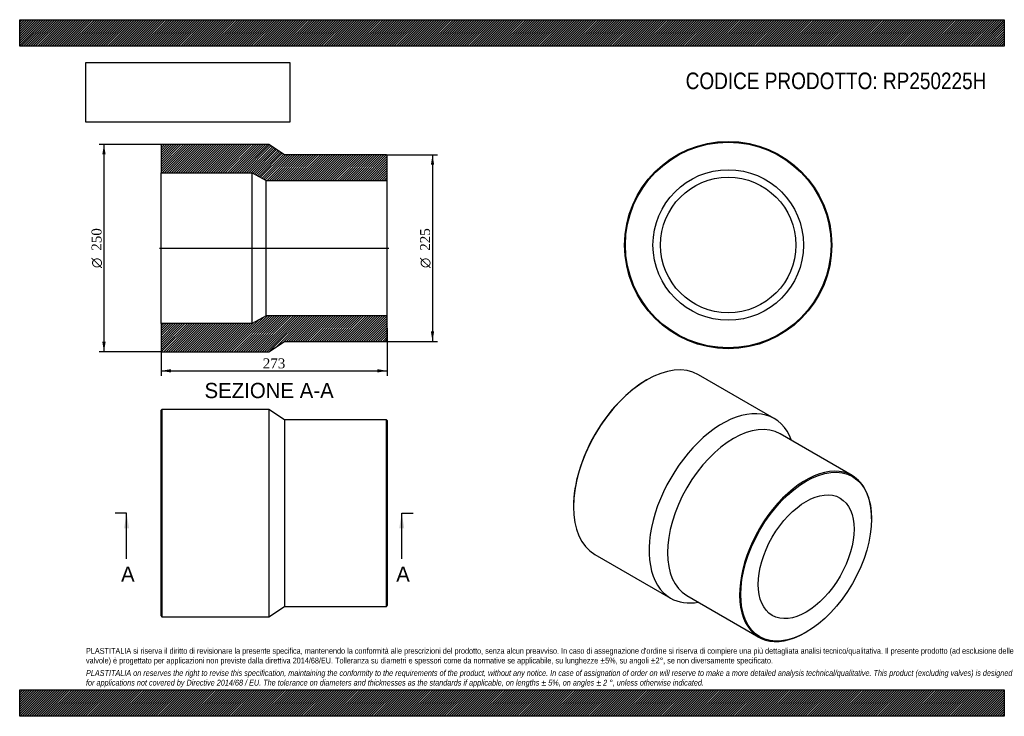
# Model space of a CAD drawing. Header units: millimetres. Extents: x 0 to 1188, y 0 to 840.
import ezdxf
from ezdxf.enums import TextEntityAlignment as Align
from ezdxf.lldxf.tags import DXFTag

# ---------------------------------------------------------------- set-up
doc = ezdxf.new("R2010")
doc.units = ezdxf.units.MM
doc.header["$LTSCALE"] = 4
for name, color, linetype in [('Default', 7, 'Continuous'), ('DV4_Default', 7, 'Continuous'), ('RP250225H', 7, 'Continuous')]:
    doc.layers.add(name, color=color, linetype=linetype)
doc.styles.add('SEACAD_Solid_Edge_ANSI', font='seans.ttf')
doc.styles.add('SEACAD_Solid_Edge_ANSI1_Symbols', font='semeca1.ttf')
doc.styles.add('SEACAD_Times_New_Roman', font='times.ttf')
tags = doc.linetypes.add('CENTER2', pattern=[28.575, 19.05, -3.175, 3.175, -3.175]).pattern_tags.tags
tags[10:11] = [DXFTag(74, 4), DXFTag(75, 0), DXFTag(340, '0'), DXFTag(46, 0.0), DXFTag(50, 0.0), DXFTag(44, 0.0), DXFTag(45, 0.0)]
tags[8:9] = [DXFTag(74, 4), DXFTag(75, 0), DXFTag(340, '0'), DXFTag(46, 0.0), DXFTag(50, 0.0), DXFTag(44, 0.0), DXFTag(45, 0.0)]
tags[6:7] = [DXFTag(74, 4), DXFTag(75, 0), DXFTag(340, '0'), DXFTag(46, 0.0), DXFTag(50, 0.0), DXFTag(44, 0.0), DXFTag(45, 0.0)]
tags[4:5] = [DXFTag(74, 4), DXFTag(75, 0), DXFTag(340, '0'), DXFTag(46, 0.0), DXFTag(50, 0.0), DXFTag(44, 0.0), DXFTag(45, 0.0)]
doc.dimstyles.new('ANSImm', dxfattribs={"dimtxt": 12, "dimasz": 12, "dimexe": 6, "dimexo": 0, "dimgap": 3, "dimtad": 1, "dimdsep": 46, "dimtxsty": 'SEACAD_Times_New_Roman', "dimblk1": '_SE_FILLED', "dimblk2": '_SE_FILLED', "dimsah": 1, "dimcen": 6, "dimazin": 0, "dimtfac": 0.85, "dimtdec": 3, "dimtofl": 0, "dimtmove": 0, "dimatfit": 3, "dimfxl": 1, "dimarcsym": 0})
picture_1 = doc.add_image_def('image1.jpg', size_in_pixel=(4302, 1260))

# ---------------------------------------------------------------- blocks, each defined once
blk = doc.blocks.new('SE')
at = {"layer": 'RP250225H', "color": 7, "linetype": 'Continuous'}
for p, q in [((171.5, 370), (170.5, 369)), ((170.5, 121), (170.5, 369)), ((171.5, 370), (171.5, 120)), ((300.5, 370), (171.5, 370)), ((300.5, 370), (300.5, 120)), ((319.5, 357.5), (300.5, 370)), ((319.5, 357.5), (319.5, 132.5)), ((442.5, 357.5), (319.5, 357.5)), ((442.5, 132.5), (442.5, 357.5)), ((443.5, 356.5), (442.5, 357.5)), ((443.5, 356.5), (443.5, 133.5)), ((300.5, 120), (319.5, 132.5)), ((319.5, 132.5), (442.5, 132.5)), ((442.5, 132.5), (443.5, 133.5)), ((170.5, 121), (171.5, 120)), ((171.5, 120), (300.5, 120))]:
    blk.add_line(p, q, dxfattribs=at)
blk = doc.blocks.new('SE1')
at = {"layer": 'RP250225H', "color": 7, "linetype": 'Continuous'}
for p, q in [((756.6, 405.5), (755.9, 405.1)), ((910.3, 359.1), (819.1, 411.7)), ((1004.5, 290.3), (917.5, 340.5)), ((668.2, 253.3), (668.2, 252.5)), ((1027.8, 238), (1027.8, 238.8)), ((694.1, 195.2), (785.3, 142.6)), ((805, 145.6), (892, 95.4)), ((948.2, 101), (948.9, 101.4))]:
    blk.add_line(p, q, dxfattribs=at)
for centre, major_axis, start_param, end_param in [((756.6, 303.5), (-62.5, -108.3), 3.141593, 6.283185), ((755.9, 303.9), (62, 107.4), 0.785398, 2.356195), ((847.8, 250.8), (-62.5, -108.3), 2.690566, 6.283185), ((861.2, 243.1), (-56.3, -97.4), 3.141593, 6.283185), ((948.2, 192.8), (56.3, 97.4), 0, 3.926991), ((948.2, 192.8), (56.3, 97.4), 5.497787, 6.283185), ((847.8, 250.8), (-62.5, -108.3), 0, 0.451027)]:
    blk.add_ellipse(centre, major_axis=major_axis, ratio=0.57735, start_param=start_param, end_param=end_param, dxfattribs=at)
for major_axis in [(-55.8, -96.6), (-40.9, -70.8)]:
    blk.add_ellipse((948.9, 192.4), major_axis=major_axis, ratio=0.57735, dxfattribs=at)
blk = doc.blocks.new('SE2')
at = {"layer": 'RP250225H', "color": 7, "linetype": 'Continuous'}
for radius in [125, 124, 90.8, 81.7]:
    blk.add_circle((854.9, 568.3), radius, dxfattribs=at)
blk = doc.blocks.new('SE4')
at = {"color": 7, "linetype": 'Continuous', "style": 'SEACAD_Solid_Edge_ANSI'}
blk.add_text('A', height=18.4, dxfattribs=at).set_placement((122.3, 180.6), align=Align.TOP_LEFT)
blk = doc.blocks.new('SE5')
at = {"color": 7, "linetype": 'Continuous', "style": 'SEACAD_Solid_Edge_ANSI'}
blk.add_text('A', height=18.4, dxfattribs=at).set_placement((454.3, 180.6), align=Align.TOP_LEFT)
blk = doc.blocks.new('SEANNOT_GROUP')
at = {"linetype": 'Continuous'}
blk.add_hatch(color=7, dxfattribs=at).paths.add_polyline_path([(132, 226.6), (129, 245), (125.9, 226.6)])
at = {"color": 7, "linetype": 'Continuous'}
blk.add_lwpolyline([(129, 189.8), (129, 245)], dxfattribs=at)
blk = doc.blocks.new('SEANNOT_GROUP1')
at = {"linetype": 'Continuous'}
blk.add_hatch(color=7, dxfattribs=at).paths.add_polyline_path([(464, 226.6), (461, 245), (457.9, 226.6)])
at = {"color": 7, "linetype": 'Continuous'}
blk.add_lwpolyline([(461, 189.8), (461, 245)], dxfattribs=at)
blk = doc.blocks.new('SE3')
at = {"layer": 'Default', "color": 7, "linetype": 'CENTER2'}
for p, q in [((129, 245), (115.2, 245)), ((461, 245), (474.8, 245))]:
    blk.add_line(p, q, dxfattribs=at)
at = {"layer": 'Default', "color": 7, "linetype": 'CENTER2', "const_width": 0.0001}
blk.add_lwpolyline([(129, 245), (461, 245)], dxfattribs=at)
at = {"layer": 'Default'}
for name in ['SEANNOT_GROUP', 'SEANNOT_GROUP1', 'SE4', 'SE5']:
    blk.add_blockref(name, (0, 0), dxfattribs=at)
blk = doc.blocks.new('SE6')
at = {"layer": 'RP250225H', "linetype": 'Continuous'}
h = blk.add_hatch(dxfattribs=at)
h.set_pattern_fill('LINE', scale=0.62992, angle=45, style=0)
h.paths.add_polyline_path([(319.5, 677.1), (300.5, 689.6), (171.5, 689.6), (170.5, 688.6), (170.5, 655.4), (280.5, 655.4), (297.5, 646.3), (443.5, 646.3), (443.5, 676.1), (442.5, 677.1)])
h = blk.add_hatch(dxfattribs=at)
h.set_pattern_fill('LINE', scale=0.62992, angle=45, style=0)
h.paths.add_polyline_path([(300.5, 439.6), (319.5, 452.1), (442.5, 452.1), (443.5, 453.1), (443.5, 482.9), (297.5, 482.9), (280.5, 473.8), (170.5, 473.8), (170.5, 440.6), (171.5, 439.6)])
at = {"layer": 'DV4_Default', "color": 7, "linetype": 'CENTER2'}
blk.add_line((168.7, 564.6), (445.2, 564.6), dxfattribs=at)
at = {"layer": 'RP250225H', "color": 7, "linetype": 'Continuous'}
for p, q in [((170.5, 688.6), (171.5, 689.6)), ((300.5, 689.6), (171.5, 689.6)), ((319.5, 677.1), (300.5, 689.6)), ((170.5, 688.6), (170.5, 655.4)), ((442.5, 677.1), (319.5, 677.1)), ((442.5, 677.1), (443.5, 676.1)), ((443.5, 646.3), (443.5, 676.1)), ((170.5, 473.8), (170.5, 655.4)), ((170.5, 655.4), (280.5, 655.4)), ((280.5, 473.8), (280.5, 655.4)), ((280.5, 655.4), (297.5, 646.3)), ((297.5, 482.9), (297.5, 646.3)), ((297.5, 646.3), (443.5, 646.3)), ((443.5, 482.9), (443.5, 646.3)), ((297.5, 482.9), (280.5, 473.8)), ((443.5, 482.9), (297.5, 482.9)), ((443.5, 453.1), (443.5, 482.9)), ((280.5, 473.8), (170.5, 473.8)), ((170.5, 473.8), (170.5, 440.6)), ((300.5, 439.6), (319.5, 452.1)), ((319.5, 452.1), (442.5, 452.1)), ((443.5, 453.1), (442.5, 452.1)), ((171.5, 439.6), (170.5, 440.6)), ((171.5, 439.6), (300.5, 439.6))]:
    blk.add_line(p, q, dxfattribs=at)
blk = doc.blocks.new('GDimGGroup')
at = {"layer": 'Default', "linetype": 'Continuous'}
for points in [[(500.1, 665.1), (498.1, 677.1), (496.1, 665.1)], [(500.1, 464.1), (496.1, 464.1), (498.1, 452.1)]]:
    blk.add_hatch(color=7, dxfattribs=at).paths.add_polyline_path(points)
at = {"layer": 'Default', "color": 7, "linetype": 'Continuous'}
for p, q in [((442.5, 677.1), (504.1, 677.1)), ((498.1, 677.1), (498.1, 452.1)), ((442.5, 452.1), (504.1, 452.1))]:
    blk.add_line(p, q, dxfattribs=at)
for s, style, p in [('225', 'SEACAD_Times_New_Roman', (483.1, 561.4)), ('O', 'SEACAD_Solid_Edge_ANSI1_Symbols', (483.1, 540.5))]:
    blk.add_text(s, height=12, rotation=90, dxfattribs=dict(at, style=style)).set_placement(p, align=Align.TOP_LEFT)
blk = doc.blocks.new('DMBLK146')
at = {"layer": 'Default', "linetype": 'Continuous'}
for points in [[(182.5, 414.6), (182.5, 418.6), (170.5, 416.6)], [(431.5, 414.6), (443.5, 416.6), (431.5, 418.6)]]:
    blk.add_hatch(color=7, dxfattribs=at).paths.add_polyline_path(points)
at = {"layer": 'Default', "color": 7, "linetype": 'Continuous'}
for p, q in [((443.5, 468), (443.5, 410.6)), ((170.5, 457.2), (170.5, 410.6)), ((170.5, 416.6), (443.5, 416.6))]:
    blk.add_line(p, q, dxfattribs=at)
at = {"layer": 'Default', "color": 7, "linetype": 'Continuous', "style": 'SEACAD_Times_New_Roman'}
blk.add_text('273', height=12, dxfattribs=at).set_placement((293.3, 431.6), align=Align.TOP_LEFT)
blk = doc.blocks.new('_SE_FILLED')
at = {"color": 0}
blk.add_line((0, 0), (-1, 0), dxfattribs=at)
blk.add_solid([(0, 0), (-1, -0.1665), (-1, 0.1665), (0, 0)], dxfattribs=at)
blk = doc.blocks.new('GDimGGroup1')
at = {"layer": 'Default', "linetype": 'Continuous'}
for points in [[(99.7, 677.6), (103.7, 677.6), (101.7, 689.6)], [(99.7, 451.6), (101.7, 439.6), (103.7, 451.6)]]:
    blk.add_hatch(color=7, dxfattribs=at).paths.add_polyline_path(points)
at = {"layer": 'Default', "color": 7, "linetype": 'Continuous'}
for p, q in [((171.5, 689.6), (95.7, 689.6)), ((101.7, 689.6), (101.7, 439.6)), ((171.5, 439.6), (95.7, 439.6))]:
    blk.add_line(p, q, dxfattribs=at)
for s, style, p in [('250', 'SEACAD_Times_New_Roman', (86.7, 561.4)), ('O', 'SEACAD_Solid_Edge_ANSI1_Symbols', (86.7, 540.5))]:
    blk.add_text(s, height=12, rotation=90, dxfattribs=dict(at, style=style)).set_placement(p, align=Align.TOP_LEFT)

msp = doc.modelspace()

# ---------------------------------------------------------------- hatches: boundary and pattern name
at = {"layer": 'Default', "linetype": 'Continuous'}
h = msp.add_hatch(dxfattribs=at)
h.set_pattern_fill('LINE', scale=0.629921, angle=45, style=0)
h.paths.add_polyline_path([(1188, 808), (1188, 840), (0, 840), (0, 808)])
for points in [[(1188, 808), (1188, 840), (0, 840), (0, 808)], [(1188, 0), (1188, 32), (0, 32), (0, 0)]]:
    msp.add_hatch(color=7, dxfattribs=at).paths.add_polyline_path(points)
h = msp.add_hatch(dxfattribs=at)
h.set_pattern_fill('LINE', scale=0.629921, angle=45, style=0)
h.paths.add_polyline_path([(1188, 0), (1188, 32), (0, 32), (0, 0)])

# ---------------------------------------------------------------- linework, layer by layer
at = {"layer": 'Default', "color": 7, "linetype": 'Continuous'}
for p, q in [((0, 840), (1188, 840)), ((0, 808), (0, 840)), ((1188, 840), (1188, 808)), ((1188, 808), (0, 808)), ((0, 32), (1188, 32)), ((0, 0), (0, 32)), ((1188, 32), (1188, 0)), ((1188, 0), (0, 0))]:
    msp.add_line(p, q, dxfattribs=at)

# ---------------------------------------------------------------- block references
at = {"layer": 'Default'}
for name in ['GDimGGroup1', 'SE6', 'SE2', 'GDimGGroup', 'SE1', 'SE', 'SE3']:
    msp.add_blockref(name, (0, 0), dxfattribs=at)

# ---------------------------------------------------------------- texts
at = {"layer": 'Default', "color": 7, "linetype": 'Continuous', "style": 'SEACAD_Solid_Edge_ANSI'}
msp.add_text('SEZIONE A-A', height=18.4, dxfattribs=at).set_placement((223.019, 402.06), align=Align.TOP_LEFT)
at = {"layer": 'Default', "attachment_point": 1}
for s, insert, char_height, width in [('{\\fArial Narrow|b0||i0||c0|p34;\\C7;\\H20.;\\W1.;CODICE PRODOTTO: RP250225H}', (803.555, 776.254), 20, 364.05913), ("{\\fArial Narrow|b0||i0||c0|p34;\\C7;\\H7.;\\W1.;PLASTITALIA si riserva il diritto di revisionare la presente specifica, mantenendo la conformità alle prescrizioni del prodotto, senza alcun preavviso. In caso di assegnazione d'ordine si riserva di compiere una più dettagliata analisi tecnico/qualitativa. Il presente prodotto (ad esclusione delle \\P}{\\fArial Narrow|b0||i0||c0|p34;\\C7;\\H7.;\\W1.;valvole) è progettato per applicazioni non previste dalla direttiva 2014/68/EU. Tolleranza su diametri e spessori come da normative se applicabile, su lunghezze ±5%, su angoli ±2°, se non diversamente specificato.\\P}{\\fArial Narrow|b0||i0||c0|p34;\\C7;\\H2.;\\W1.;   \\P}{\\fArial Narrow|b0||i1||c0|p34;\\C7;\\H7.;\\W1.;PLASTITALIA on reserves the right to revise this specification, maintaining the conformity to the requirements of the product, without any notice. In case of assignation of order on will reserve to make a more detailed analysis technical/qualitative. This product (excluding valves) is designed \\P}{\\fArial Narrow|b0||i1||c0|p34;\\C7;\\H7.;\\W1.;for applications not covered by Directive 2014/68 / EU. The tolerance on diameters and thicknesses as the standards if applicable, on lengths ± 5%, on angles ± 2 °, unless otherwise indicated.\\P}", (80, 82.409), 7, 1028)]:
    msp.add_mtext(s, dxfattribs=dict(at, insert=insert, char_height=char_height, width=width))

# ---------------------------------------------------------------- dimensions: what is measured, and where the dimension line sits
at = {"layer": 'Default', "color": 7, "linetype": 'Continuous'}
dim = msp.add_linear_dim(base=(443.476, 416.644), p1=(170.476, 457.21), p2=(443.476, 468.01), text='\\A1;<>', dimstyle='ANSImm', dxfattribs=at)
dim.commit()
dim.dimension.update_dxf_attribs({"geometry": 'DMBLK146', "text_midpoint": (306.976, 416.644), "dimtype": 160})

# ---------------------------------------------------------------- pictures from other files: only their frames are drawn
image = msp.add_image(picture_1, insert=(80, 716.413), size_in_units=(245.829, 72))
image.dxf.flags = 7

doc.saveas('drawing.dxf')
